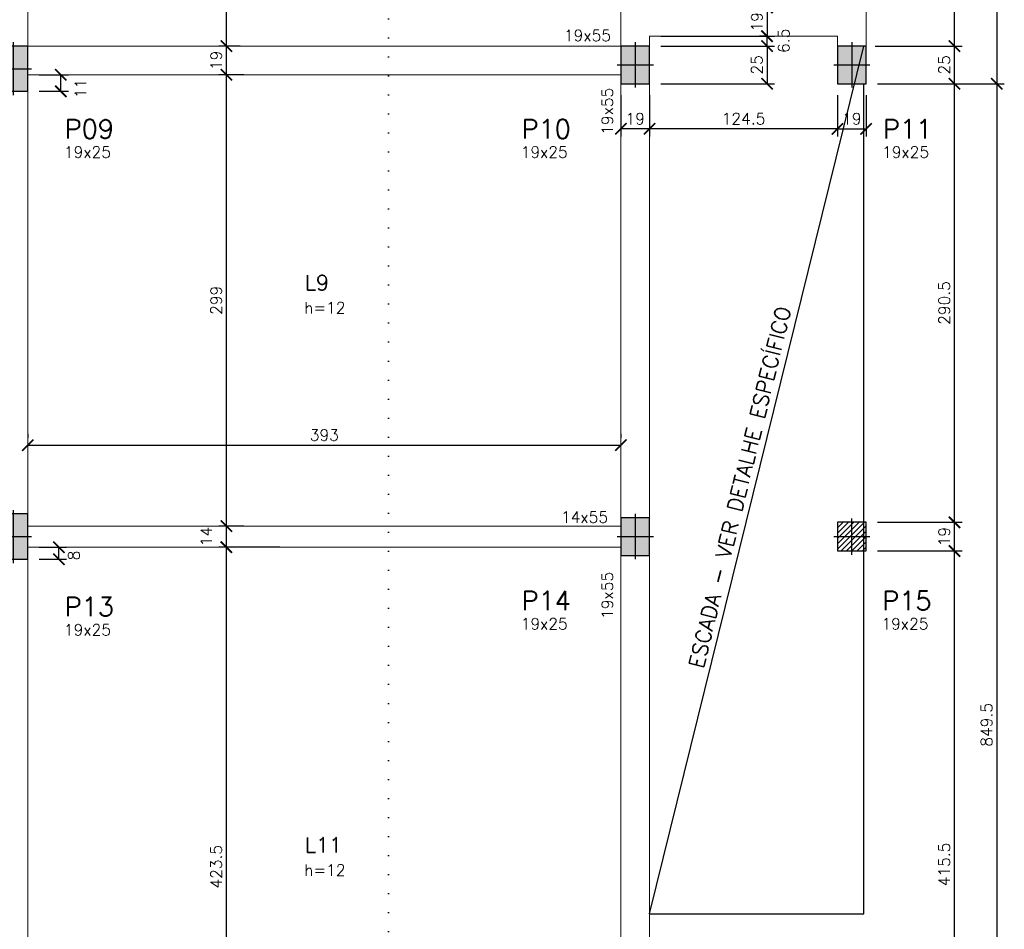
# Model space of a CAD drawing. Header units: centimetres. Extents: x 2886 to 4094, y 1074 to 3107.
# Tile 3 of 6: x 3441 to 4094, y 1493 to 2096. Entities that reach past the tile are written whole.
import ezdxf

# ---------------------------------------------------------------- set-up
doc = ezdxf.new("R2010")
doc.units = ezdxf.units.CM
doc.linetypes.add('DOT', pattern=[0.25, 0, -0.25])
for name, color, linetype in [('0.1mm', 1, 'Continuous'), ('_0.1', 1, 'Continuous'), ('_0.2', 2, 'Continuous'), ('_COTA', 1, 'Continuous'), ('HATCH_2', 253, 'Continuous'), ('Pilares', 5, 'Continuous'), ('SCO-___-___-___-SMB', 7, 'Continuous'), ('Texto Viga', 6, 'Continuous')]:
    doc.layers.add(name, color=color, linetype=linetype)
for name, color, linetype, lineweight in [('Texto Dimensoes', 2, 'Continuous', 9), ('Texto Pilar', 4, 'Continuous', 9), ('Vigas', 3, 'Continuous', 9)]:
    doc.layers.add(name, color=color, linetype=linetype, lineweight=lineweight)
doc.styles.add('R100', font='romans.shx', dxfattribs={"height": 12.5})
doc.styles.add('R60', font='romans.shx', dxfattribs={"height": 7.5})
doc.styles.add('R80', font='romans.shx', dxfattribs={"height": 10})
doc.dimstyles.new('Cotas', dxfattribs={"dimtxt": 7.5, "dimasz": 7.5, "dimexe": 5, "dimexo": 7.5, "dimgap": 3, "dimtad": 1, "dimdec": 1, "dimzin": 12, "dimdsep": 46, "dimtxsty": 'R60', "dimblk": 'ARCHTICK', "dimcen": 0.09, "dimclrd": 256, "dimclre": 256, "dimclrt": 2, "dimaunit": 1, "dimadec": 3, "dimazin": 3, "dimtfac": 1, "dimtdec": 1, "dimtmove": 2, "dimatfit": 2, "dimldrblk": 'ARCHTICK', "dimfxl": 1, "dimtolj": 1, "dimtzin": 0, "dimarcsym": 0})

# ---------------------------------------------------------------- blocks, each defined once
blk = doc.blocks.new('_ArchTick')
at = {"color": 0, "linetype": 'ByBlock', "const_width": 0.15}
blk.add_lwpolyline([(-0.5, -0.5), (0.5, 0.5)], dxfattribs=at)
blk = doc.blocks.new('*D157')
at = {"layer": '_COTA', "lineweight": -2, "transparency": 16777216}
for p, q in [((4009.61, 2567.43), (4065.64, 2567.43)), ((4060.64, 2078.12), (4060.64, 2567.43)), ((4008.11, 2078.12), (4065.64, 2078.12))]:
    blk.add_line(p, q, dxfattribs=at)
at = {"layer": 'Defpoints', "color": 0, "transparency": 16777216}
for p in [(4002.11, 2567.43), (4060.64, 2567.43), (4000.61, 2078.12)]:
    blk.add_point(p, dxfattribs=at)
at = {"layer": '_COTA', "lineweight": -2, "transparency": 16777216, "xscale": 7.5, "yscale": 7.5, "zscale": 7.5}
for p, rotation in [((4060.64, 2567.43), 90), ((4060.64, 2078.12), 270)]:
    blk.add_blockref('_ArchTick', p, dxfattribs=dict(at, rotation=rotation))
at = {"layer": '_COTA', "color": 2, "transparency": 16777216, "insert": (4053.89, 2322.78), "char_height": 7.5, "attachment_point": 5, "rotation": 90, "style": 'R60'}
blk.add_mtext('\\A1;489.3', dxfattribs=at)
blk = doc.blocks.new('*D161')
at = {"layer": '_COTA', "lineweight": -2, "transparency": 16777216}
for p, q in [((4009.61, 3000.62), (4093.67, 3000.62)), ((4088.67, 3000.62), (4088.67, 2053.12)), ((4009.61, 2053.12), (4093.67, 2053.12))]:
    blk.add_line(p, q, dxfattribs=at)
at = {"layer": 'Defpoints', "color": 0, "transparency": 16777216}
for p in [(4002.11, 3000.62), (4002.11, 2053.12), (4088.67, 2053.12)]:
    blk.add_point(p, dxfattribs=at)
at = {"layer": '_COTA', "lineweight": -2, "transparency": 16777216, "xscale": 7.5, "yscale": 7.5, "zscale": 7.5}
for p, rotation in [((4088.67, 3000.62), 90), ((4088.67, 2053.12), 270)]:
    blk.add_blockref('_ArchTick', p, dxfattribs=dict(at, rotation=rotation))
at = {"layer": '_COTA', "color": 2, "transparency": 16777216, "insert": (4081.92, 2526.87), "char_height": 7.5, "attachment_point": 5, "rotation": 90, "style": 'R60'}
blk.add_mtext('\\A1;947.5', dxfattribs=at)
blk = doc.blocks.new('*D137')
at = {"layer": '_COTA', "lineweight": -2, "transparency": 16777216}
for p, q in [((3935.16, 2103.64), (3931.45, 2103.64)), ((3936.45, 2103.64), (3936.45, 2084.64)), ((3935.16, 2084.64), (3931.45, 2084.64))]:
    blk.add_line(p, q, dxfattribs=at)
at = {"layer": 'Defpoints', "color": 0, "transparency": 16777216}
for p in [(3942.66, 2103.64), (3936.45, 2084.64), (3942.66, 2084.64)]:
    blk.add_point(p, dxfattribs=at)
at = {"layer": '_COTA', "lineweight": -2, "transparency": 16777216, "xscale": 7.5, "yscale": 7.5, "zscale": 7.5}
for p, rotation in [((3936.45, 2103.64), 90), ((3936.45, 2084.64), 270)]:
    blk.add_blockref('_ArchTick', p, dxfattribs=dict(at, rotation=rotation))
at = {"layer": '_COTA', "color": 2, "transparency": 16777216, "insert": (3929.7, 2094.14), "char_height": 7.5, "attachment_point": 5, "rotation": 90, "style": 'R60'}
blk.add_mtext('\\A1;19', dxfattribs=at)
blk = doc.blocks.new('*D193')
at = {"layer": '_COTA', "lineweight": -2, "transparency": 16777216}
for p, q in [((3454.11, 1746.1), (3472.23, 1746.1)), ((3467.23, 1738.1), (3467.23, 1746.1)), ((3454.11, 1738.1), (3472.23, 1738.1))]:
    blk.add_line(p, q, dxfattribs=at)
at = {"layer": 'Defpoints', "color": 0, "transparency": 16777216}
for p in [(3446.61, 1746.1), (3467.23, 1746.1), (3446.61, 1738.1)]:
    blk.add_point(p, dxfattribs=at)
at = {"layer": '_COTA', "lineweight": -2, "transparency": 16777216, "xscale": 7.5, "yscale": 7.5, "zscale": 7.5}
for p, rotation in [((3467.23, 1746.1), 90), ((3467.23, 1738.1), 270)]:
    blk.add_blockref('_ArchTick', p, dxfattribs=dict(at, rotation=rotation))
at = {"layer": '_COTA', "color": 2, "transparency": 16777216, "insert": (3477.21, 1740.55), "char_height": 7.5, "attachment_point": 5, "rotation": 90, "style": 'R60'}
blk.add_mtext('\\A1;8', dxfattribs=at)
blk = doc.blocks.new('*D195')
at = {"layer": '_COTA', "lineweight": -2, "transparency": 16777216}
for p, q in [((3454.11, 2059.12), (3473.49, 2059.12)), ((3468.49, 2048.12), (3468.49, 2059.12)), ((3454.11, 2048.12), (3473.49, 2048.12))]:
    blk.add_line(p, q, dxfattribs=at)
at = {"layer": 'Defpoints', "color": 0, "transparency": 16777216}
for p in [(3446.61, 2059.12), (3468.49, 2059.12), (3446.61, 2048.12)]:
    blk.add_point(p, dxfattribs=at)
at = {"layer": '_COTA', "lineweight": -2, "transparency": 16777216, "xscale": 7.5, "yscale": 7.5, "zscale": 7.5}
for p, rotation in [((3468.49, 2059.12), 90), ((3468.49, 2048.12), 270)]:
    blk.add_blockref('_ArchTick', p, dxfattribs=dict(at, rotation=rotation))
at = {"layer": '_COTA', "color": 2, "transparency": 16777216, "insert": (3481.55, 2050.01), "char_height": 7.5, "attachment_point": 5, "rotation": 90, "style": 'R60'}
blk.add_mtext('\\A1;11', dxfattribs=at)
blk = doc.blocks.new('*D199')
at = {"layer": '_COTA', "lineweight": -2, "transparency": 16777216}
for p, q in [((4009.61, 1743.6), (4065.64, 1743.6)), ((4060.64, 1328.12), (4060.64, 1743.6)), ((3866.11, 1328.12), (4065.64, 1328.12))]:
    blk.add_line(p, q, dxfattribs=at)
at = {"layer": 'Defpoints', "color": 0, "transparency": 16777216}
for p in [(4002.11, 1743.6), (4060.64, 1743.6), (3858.61, 1328.12)]:
    blk.add_point(p, dxfattribs=at)
at = {"layer": '_COTA', "lineweight": -2, "transparency": 16777216, "xscale": 7.5, "yscale": 7.5, "zscale": 7.5}
for p, rotation in [((4060.64, 1743.6), 90), ((4060.64, 1328.12), 270)]:
    blk.add_blockref('_ArchTick', p, dxfattribs=dict(at, rotation=rotation))
at = {"layer": '_COTA', "color": 2, "transparency": 16777216, "insert": (4053.89, 1535.86), "char_height": 7.5, "attachment_point": 5, "rotation": 90, "style": 'R60'}
blk.add_mtext('\\A1;415.5', dxfattribs=at)
blk = doc.blocks.new('*D200')
at = {"layer": '_COTA', "lineweight": -2, "transparency": 16777216}
for p, q in [((4009.61, 1762.6), (4065.64, 1762.6)), ((4060.64, 1743.6), (4060.64, 1762.6)), ((4009.61, 1743.6), (4065.64, 1743.6))]:
    blk.add_line(p, q, dxfattribs=at)
at = {"layer": 'Defpoints', "color": 0, "transparency": 16777216}
for p in [(4002.11, 1762.6), (4060.64, 1762.6), (4002.11, 1743.6)]:
    blk.add_point(p, dxfattribs=at)
at = {"layer": '_COTA', "lineweight": -2, "transparency": 16777216, "xscale": 7.5, "yscale": 7.5, "zscale": 7.5}
for p, rotation in [((4060.64, 1762.6), 90), ((4060.64, 1743.6), 270)]:
    blk.add_blockref('_ArchTick', p, dxfattribs=dict(at, rotation=rotation))
at = {"layer": '_COTA', "color": 2, "transparency": 16777216, "insert": (4053.89, 1753.1), "char_height": 7.5, "attachment_point": 5, "rotation": 90, "style": 'R60'}
blk.add_mtext('\\A1;19', dxfattribs=at)
blk = doc.blocks.new('*D201')
at = {"layer": '_COTA', "lineweight": -2, "transparency": 16777216}
for p, q in [((4009.61, 2053.12), (4065.64, 2053.12)), ((4060.64, 1762.6), (4060.64, 2053.12)), ((4009.61, 1762.6), (4065.64, 1762.6))]:
    blk.add_line(p, q, dxfattribs=at)
at = {"layer": 'Defpoints', "color": 0, "transparency": 16777216}
for p in [(4002.11, 2053.12), (4060.64, 2053.12), (4002.11, 1762.6)]:
    blk.add_point(p, dxfattribs=at)
at = {"layer": '_COTA', "lineweight": -2, "transparency": 16777216, "xscale": 7.5, "yscale": 7.5, "zscale": 7.5}
for p, rotation in [((4060.64, 2053.12), 90), ((4060.64, 1762.6), 270)]:
    blk.add_blockref('_ArchTick', p, dxfattribs=dict(at, rotation=rotation))
at = {"layer": '_COTA', "color": 2, "transparency": 16777216, "insert": (4053.89, 1907.86), "char_height": 7.5, "attachment_point": 5, "rotation": 90, "style": 'R60'}
blk.add_mtext('\\A1;290.5', dxfattribs=at)
blk = doc.blocks.new('*D202')
at = {"layer": '_COTA', "lineweight": -2, "transparency": 16777216}
for p, q in [((4009.61, 2053.12), (4093.67, 2053.12)), ((4088.67, 2053.12), (4088.67, 1203.62)), ((3866.11, 1203.62), (4093.67, 1203.62))]:
    blk.add_line(p, q, dxfattribs=at)
at = {"layer": 'Defpoints', "color": 0, "transparency": 16777216}
for p in [(4002.11, 2053.12), (3858.61, 1203.62), (4088.67, 1203.62)]:
    blk.add_point(p, dxfattribs=at)
at = {"layer": '_COTA', "lineweight": -2, "transparency": 16777216, "xscale": 7.5, "yscale": 7.5, "zscale": 7.5}
for p, rotation in [((4088.67, 2053.12), 90), ((4088.67, 1203.62), 270)]:
    blk.add_blockref('_ArchTick', p, dxfattribs=dict(at, rotation=rotation))
at = {"layer": '_COTA', "color": 2, "transparency": 16777216, "insert": (4081.92, 1628.37), "char_height": 7.5, "attachment_point": 5, "rotation": 90, "style": 'R60'}
blk.add_mtext('\\A1;849.5', dxfattribs=at)
blk = doc.blocks.new('*D203')
at = {"layer": '_COTA', "lineweight": -2, "transparency": 16777216}
for p, q in [((3983.11, 2045.62), (3983.11, 2018.24)), ((4002.11, 2045.62), (4002.11, 2018.24)), ((3983.11, 2023.24), (4002.11, 2023.24))]:
    blk.add_line(p, q, dxfattribs=at)
at = {"layer": 'Defpoints', "color": 0, "transparency": 16777216}
for p in [(3983.11, 2053.12), (4002.11, 2053.12), (4002.11, 2023.24)]:
    blk.add_point(p, dxfattribs=at)
at = {"layer": '_COTA', "lineweight": -2, "transparency": 16777216, "xscale": 7.5, "yscale": 7.5, "zscale": 7.5, "rotation": 180}
blk.add_blockref('_ArchTick', (3983.11, 2023.24), dxfattribs=at)
at = {"layer": '_COTA', "lineweight": -2, "transparency": 16777216, "xscale": 7.5, "yscale": 7.5, "zscale": 7.5}
blk.add_blockref('_ArchTick', (4002.11, 2023.24), dxfattribs=at)
at = {"layer": '_COTA', "color": 2, "transparency": 16777216, "insert": (3992.61, 2029.99), "char_height": 7.5, "attachment_point": 5, "style": 'R60'}
blk.add_mtext('\\A1;19', dxfattribs=at)
blk = doc.blocks.new('*D204')
at = {"layer": '_COTA', "lineweight": -2, "transparency": 16777216}
for p, q in [((3858.61, 2045.62), (3858.61, 2018.24)), ((3983.11, 2045.62), (3983.11, 2018.24)), ((3983.11, 2023.24), (3858.61, 2023.24))]:
    blk.add_line(p, q, dxfattribs=at)
at = {"layer": 'Defpoints', "color": 0, "transparency": 16777216}
for p in [(3858.61, 2053.12), (3983.11, 2053.12), (3858.61, 2023.24)]:
    blk.add_point(p, dxfattribs=at)
at = {"layer": '_COTA', "lineweight": -2, "transparency": 16777216, "xscale": 7.5, "yscale": 7.5, "zscale": 7.5, "rotation": 180}
blk.add_blockref('_ArchTick', (3858.61, 2023.24), dxfattribs=at)
at = {"layer": '_COTA', "lineweight": -2, "transparency": 16777216, "xscale": 7.5, "yscale": 7.5, "zscale": 7.5}
blk.add_blockref('_ArchTick', (3983.11, 2023.24), dxfattribs=at)
at = {"layer": '_COTA', "color": 2, "transparency": 16777216, "insert": (3920.86, 2029.99), "char_height": 7.5, "attachment_point": 5, "style": 'R60'}
blk.add_mtext('\\A1;124.5', dxfattribs=at)
blk = doc.blocks.new('*D205')
at = {"layer": '_COTA', "lineweight": -2, "transparency": 16777216}
for p, q in [((3839.61, 2045.62), (3839.61, 2018.24)), ((3858.61, 2045.62), (3858.61, 2018.24)), ((3858.61, 2023.24), (3839.61, 2023.24))]:
    blk.add_line(p, q, dxfattribs=at)
at = {"layer": 'Defpoints', "color": 0, "transparency": 16777216}
for p in [(3839.61, 2053.12), (3858.61, 2053.12), (3839.61, 2023.24)]:
    blk.add_point(p, dxfattribs=at)
at = {"layer": '_COTA', "lineweight": -2, "transparency": 16777216, "xscale": 7.5, "yscale": 7.5, "zscale": 7.5, "rotation": 180}
blk.add_blockref('_ArchTick', (3839.61, 2023.24), dxfattribs=at)
at = {"layer": '_COTA', "lineweight": -2, "transparency": 16777216, "xscale": 7.5, "yscale": 7.5, "zscale": 7.5}
blk.add_blockref('_ArchTick', (3858.61, 2023.24), dxfattribs=at)
at = {"layer": '_COTA', "color": 2, "transparency": 16777216, "insert": (3849.11, 2029.99), "char_height": 7.5, "attachment_point": 5, "style": 'R60'}
blk.add_mtext('\\A1;19', dxfattribs=at)
blk = doc.blocks.new('*D115')
at = {"layer": '_COTA', "lineweight": -2, "transparency": 16777216}
for p, q in [((3587.32, 2242.12), (3573.16, 2242.12)), ((3578.16, 2078.12), (3578.16, 2242.12)), ((3587.32, 2078.12), (3573.16, 2078.12))]:
    blk.add_line(p, q, dxfattribs=at)
at = {"layer": 'Defpoints', "color": 0, "transparency": 16777216}
for p in [(3578.16, 2242.12), (3594.82, 2242.12), (3594.82, 2078.12)]:
    blk.add_point(p, dxfattribs=at)
at = {"layer": '_COTA', "lineweight": -2, "transparency": 16777216, "xscale": 7.5, "yscale": 7.5, "zscale": 7.5}
for p, rotation in [((3578.16, 2242.12), 90), ((3578.16, 2078.12), 270)]:
    blk.add_blockref('_ArchTick', p, dxfattribs=dict(at, rotation=rotation))
at = {"layer": '_COTA', "color": 2, "transparency": 16777216, "insert": (3571.41, 2160.12), "char_height": 7.5, "attachment_point": 5, "rotation": 90, "style": 'R60'}
blk.add_mtext('\\A1;164', dxfattribs=at)
blk = doc.blocks.new('*D116')
at = {"layer": '_COTA', "lineweight": -2, "transparency": 16777216}
for p, q in [((3586.59, 2078.12), (3573.16, 2078.12)), ((3578.16, 2059.12), (3578.16, 2078.12)), ((3586.59, 2059.12), (3573.16, 2059.12))]:
    blk.add_line(p, q, dxfattribs=at)
at = {"layer": 'Defpoints', "color": 0, "transparency": 16777216}
for p in [(3578.16, 2078.12), (3594.09, 2078.12), (3594.09, 2059.12)]:
    blk.add_point(p, dxfattribs=at)
at = {"layer": '_COTA', "lineweight": -2, "transparency": 16777216, "xscale": 7.5, "yscale": 7.5, "zscale": 7.5}
for p, rotation in [((3578.16, 2078.12), 90), ((3578.16, 2059.12), 270)]:
    blk.add_blockref('_ArchTick', p, dxfattribs=dict(at, rotation=rotation))
at = {"layer": '_COTA', "color": 2, "transparency": 16777216, "insert": (3571.41, 2068.62), "char_height": 7.5, "attachment_point": 5, "rotation": 90, "style": 'R60'}
blk.add_mtext('\\A1;19', dxfattribs=at)
blk = doc.blocks.new('*D117')
at = {"layer": '_COTA', "lineweight": -2, "transparency": 16777216}
for p, q in [((3589.83, 2059.12), (3573.16, 2059.12)), ((3578.16, 1760.1), (3578.16, 2059.12)), ((3589.83, 1760.1), (3573.16, 1760.1))]:
    blk.add_line(p, q, dxfattribs=at)
at = {"layer": 'Defpoints', "color": 0, "transparency": 16777216}
for p in [(3578.16, 2059.12), (3597.33, 2059.12), (3597.33, 1760.1)]:
    blk.add_point(p, dxfattribs=at)
at = {"layer": '_COTA', "lineweight": -2, "transparency": 16777216, "xscale": 7.5, "yscale": 7.5, "zscale": 7.5}
for p, rotation in [((3578.16, 2059.12), 90), ((3578.16, 1760.1), 270)]:
    blk.add_blockref('_ArchTick', p, dxfattribs=dict(at, rotation=rotation))
at = {"layer": '_COTA', "color": 2, "transparency": 16777216, "insert": (3571.41, 1909.61), "char_height": 7.5, "attachment_point": 5, "rotation": 90, "style": 'R60'}
blk.add_mtext('\\A1;299', dxfattribs=at)
blk = doc.blocks.new('*D118')
at = {"layer": '_COTA', "lineweight": -2, "transparency": 16777216}
for p, q in [((3585.6, 1760.1), (3573.16, 1760.1)), ((3578.16, 1746.1), (3578.16, 1760.1)), ((3585.6, 1746.1), (3573.16, 1746.1))]:
    blk.add_line(p, q, dxfattribs=at)
at = {"layer": 'Defpoints', "color": 0, "transparency": 16777216}
for p in [(3578.16, 1760.1), (3593.1, 1760.1), (3593.1, 1746.1)]:
    blk.add_point(p, dxfattribs=at)
at = {"layer": '_COTA', "lineweight": -2, "transparency": 16777216, "xscale": 7.5, "yscale": 7.5, "zscale": 7.5}
for p, rotation in [((3578.16, 1760.1), 90), ((3578.16, 1746.1), 270)]:
    blk.add_blockref('_ArchTick', p, dxfattribs=dict(at, rotation=rotation))
at = {"layer": '_COTA', "color": 2, "transparency": 16777216, "insert": (3564.91, 1753.1), "char_height": 7.5, "attachment_point": 5, "rotation": 90, "style": 'R60'}
blk.add_mtext('\\A1;14', dxfattribs=at)
blk = doc.blocks.new('*D119')
at = {"layer": '_COTA', "lineweight": -2, "transparency": 16777216}
for p, q in [((3613.57, 1746.1), (3573.16, 1746.1)), ((3578.16, 1322.62), (3578.16, 1746.1)), ((3613.57, 1322.62), (3573.16, 1322.62))]:
    blk.add_line(p, q, dxfattribs=at)
at = {"layer": 'Defpoints', "color": 0, "transparency": 16777216}
for p in [(3578.16, 1746.1), (3621.07, 1746.1), (3621.07, 1322.62)]:
    blk.add_point(p, dxfattribs=at)
at = {"layer": '_COTA', "lineweight": -2, "transparency": 16777216, "xscale": 7.5, "yscale": 7.5, "zscale": 7.5}
for p, rotation in [((3578.16, 1746.1), 90), ((3578.16, 1322.62), 270)]:
    blk.add_blockref('_ArchTick', p, dxfattribs=dict(at, rotation=rotation))
at = {"layer": '_COTA', "color": 2, "transparency": 16777216, "insert": (3571.41, 1534.36), "char_height": 7.5, "attachment_point": 5, "rotation": 90, "style": 'R60'}
blk.add_mtext('\\A1;423.5', dxfattribs=at)
blk = doc.blocks.new('*D172')
at = {"layer": '_COTA', "lineweight": -2, "transparency": 16777216}
for p, q in [((3446.61, 1821.15), (3446.61, 1818.65)), ((3839.61, 1821.15), (3839.61, 1818.65)), ((3446.61, 1813.65), (3839.61, 1813.65))]:
    blk.add_line(p, q, dxfattribs=at)
at = {"layer": 'Defpoints', "color": 0, "transparency": 16777216}
for p in [(3446.61, 1813.65), (3839.61, 1813.65), (3839.61, 1813.65)]:
    blk.add_point(p, dxfattribs=at)
at = {"layer": '_COTA', "lineweight": -2, "transparency": 16777216, "xscale": 7.5, "yscale": 7.5, "zscale": 7.5, "rotation": 180}
blk.add_blockref('_ArchTick', (3446.61, 1813.65), dxfattribs=at)
at = {"layer": '_COTA', "lineweight": -2, "transparency": 16777216, "xscale": 7.5, "yscale": 7.5, "zscale": 7.5}
blk.add_blockref('_ArchTick', (3839.61, 1813.65), dxfattribs=at)
at = {"layer": '_COTA', "color": 2, "transparency": 16777216, "insert": (3643.11, 1820.4), "char_height": 7.5, "attachment_point": 5, "style": 'R60'}
blk.add_mtext('\\A1;393', dxfattribs=at)
blk = doc.blocks.new('*D175')
at = {"layer": '_COTA', "lineweight": -2, "transparency": 16777216}
for p, q in [((3866.11, 2084.64), (3941.45, 2084.64)), ((3936.45, 2078.12), (3936.45, 2084.64)), ((3866.11, 2078.12), (3941.45, 2078.12))]:
    blk.add_line(p, q, dxfattribs=at)
at = {"layer": 'Defpoints', "color": 0, "transparency": 16777216}
for p in [(3858.61, 2084.64), (3936.45, 2084.64), (3858.61, 2078.12)]:
    blk.add_point(p, dxfattribs=at)
at = {"layer": '_COTA', "lineweight": -2, "transparency": 16777216, "xscale": 7.5, "yscale": 7.5, "zscale": 7.5}
for p, rotation in [((3936.45, 2084.64), 90), ((3936.45, 2078.12), 270)]:
    blk.add_blockref('_ArchTick', p, dxfattribs=dict(at, rotation=rotation))
at = {"layer": '_COTA', "color": 2, "transparency": 16777216, "insert": (3947.5, 2081.56), "char_height": 7.5, "attachment_point": 5, "rotation": 90, "style": 'R60'}
blk.add_mtext('\\A1;6.5', dxfattribs=at)
blk = doc.blocks.new('*D176')
at = {"layer": '_COTA', "lineweight": -2, "transparency": 16777216}
for p, q in [((3866.11, 2078.12), (3941.45, 2078.12)), ((3936.45, 2078.12), (3936.45, 2053.12)), ((3866.11, 2053.12), (3941.45, 2053.12))]:
    blk.add_line(p, q, dxfattribs=at)
at = {"layer": 'Defpoints', "color": 0, "transparency": 16777216}
for p in [(3858.61, 2078.12), (3858.61, 2053.12), (3936.45, 2053.12)]:
    blk.add_point(p, dxfattribs=at)
at = {"layer": '_COTA', "lineweight": -2, "transparency": 16777216, "xscale": 7.5, "yscale": 7.5, "zscale": 7.5}
for p, rotation in [((3936.45, 2078.12), 90), ((3936.45, 2053.12), 270)]:
    blk.add_blockref('_ArchTick', p, dxfattribs=dict(at, rotation=rotation))
at = {"layer": '_COTA', "color": 2, "transparency": 16777216, "insert": (3929.7, 2065.62), "char_height": 7.5, "attachment_point": 5, "rotation": 90, "style": 'R60'}
blk.add_mtext('\\A1;25', dxfattribs=at)
blk = doc.blocks.new('*D177')
at = {"layer": '_COTA', "lineweight": -2, "transparency": 16777216}
for p, q in [((4009.61, 2078.12), (4065.64, 2078.12)), ((4060.64, 2053.12), (4060.64, 2078.12)), ((4009.61, 2053.12), (4065.64, 2053.12))]:
    blk.add_line(p, q, dxfattribs=at)
at = {"layer": 'Defpoints', "color": 0, "transparency": 16777216}
for p in [(4002.11, 2078.12), (4060.64, 2078.12), (4002.11, 2053.12)]:
    blk.add_point(p, dxfattribs=at)
at = {"layer": '_COTA', "lineweight": -2, "transparency": 16777216, "xscale": 7.5, "yscale": 7.5, "zscale": 7.5}
for p, rotation in [((4060.64, 2078.12), 90), ((4060.64, 2053.12), 270)]:
    blk.add_blockref('_ArchTick', p, dxfattribs=dict(at, rotation=rotation))
at = {"layer": '_COTA', "color": 2, "transparency": 16777216, "insert": (4053.89, 2065.62), "char_height": 7.5, "attachment_point": 5, "rotation": 90, "style": 'R60'}
blk.add_mtext('\\A1;25', dxfattribs=at)
blk = doc.blocks.new('P 19x25')
at = {"layer": 'Pilares', "color": 1}
for points in [[(0, 15), (0, -15)], [(-12, 0), (12, 0)]]:
    blk.add_lwpolyline(points, dxfattribs=at)
at = {"layer": 'Pilares'}
blk.add_lwpolyline([(-9.5, 12.5), (-9.5, -12.5), (9.5, -12.5), (9.5, 12.5)], close=True, dxfattribs=at)
blk = doc.blocks.new('P 19x30')
at = {"layer": 'Pilares'}
blk.add_lwpolyline([(-9.5, -15), (9.5, -15), (9.5, 15), (-9.5, 15)], close=True, dxfattribs=at)
at = {"layer": 'Pilares', "color": 1}
for points in [[(0, -17.5), (0, 17.5)], [(-12, 0), (12, 0)]]:
    blk.add_lwpolyline(points, dxfattribs=at)
blk = doc.blocks.new('P 19x19')
at = {"layer": 'Pilares'}
blk.add_lwpolyline([(-9.5, -9.5), (9.5, -9.5), (9.5, 9.5), (-9.5, 9.5)], close=True, dxfattribs=at)
at = {"layer": 'Pilares', "color": 1}
for points in [[(0, -12), (0, 12)], [(-12, 0), (12, 0)]]:
    blk.add_lwpolyline(points, dxfattribs=at)

msp = doc.modelspace()

# ---------------------------------------------------------------- hatches: boundary and pattern name
at = {"layer": 'HATCH_2'}
h = msp.add_hatch(color=256, dxfattribs=at)
h.dxf.hatch_style = 1
h.paths.add_polyline_path([(3427.61, 2048.12), (3446.61, 2048.12), (3446.61, 2078.12), (3427.61, 2078.12)])
edge = h.paths.add_edge_path()
edge.add_line((3425.11, 2063.12), (3449.11, 2063.12))
edge = h.paths.add_edge_path()
edge.add_line((3437.11, 2045.62), (3437.11, 2080.62))
h = msp.add_hatch(color=256, dxfattribs=at)
h.dxf.hatch_style = 1
h.paths.add_polyline_path([(3839.61, 2078.12), (3839.61, 2053.12), (3858.61, 2053.12), (3858.61, 2078.12)])
h = msp.add_hatch(color=256, dxfattribs=at)
h.dxf.hatch_style = 1
h.paths.add_polyline_path([(3983.11, 2078.12), (3983.11, 2053.12), (4002.11, 2053.12), (4002.11, 2078.12)])
h = msp.add_hatch(color=256, dxfattribs=at)
h.dxf.hatch_style = 1
h.paths.add_polyline_path([(3427.61, 1738.1), (3446.61, 1738.1), (3446.61, 1768.1), (3427.61, 1768.1)])
h = msp.add_hatch(color=256, dxfattribs=at)
h.dxf.hatch_style = 1
h.paths.add_polyline_path([(3839.61, 1765.6), (3839.61, 1740.6), (3858.61, 1740.6), (3858.61, 1765.6)])
at = {"layer": 'SCO-___-___-___-SMB'}
h = msp.add_hatch(dxfattribs=at)
h.set_pattern_fill('ANSI31', color=256, scale=20)
h.set_pattern_definition([(45, (-9896.8662, -7712.3052), (-1.76776695, 1.76776695), [])])
h.paths.add_polyline_path([(3983.11, 1743.6), (4002.11, 1743.6), (4002.11, 1762.6), (3983.11, 1762.6)])

# ---------------------------------------------------------------- linework, layer by layer
at = {"layer": '0.1mm', "linetype": 'DOT', "ltscale": 50}
msp.add_lwpolyline([(3685.55, 3016.04), (3685.55, 1111.94)], dxfattribs=at)
at = {"layer": '_0.1'}
msp.add_lwpolyline([(3858.61, 1503.15), (4000.61, 2078.12)], dxfattribs=at)
at = {"layer": '_0.2'}
msp.add_lwpolyline([(3858.61, 1503.15), (4000.61, 1503.15), (4000.61, 2053.12)], dxfattribs=at)
at = {"layer": 'Vigas'}
for points in [[(4002.11, 2078.12), (4002.11, 2567.43)], [(3446.61, 2078.12), (3446.61, 2242.12)], [(3839.61, 2078.12), (3839.61, 2242.12)], [(3858.61, 1765.6), (3858.61, 2084.64)], [(3858.61, 2084.64), (3983.11, 2084.64)], [(3983.11, 2078.12), (3983.11, 2084.64)], [(3446.61, 2078.12), (3839.61, 2078.12)], [(3446.61, 2059.12), (3839.61, 2059.12)], [(3446.61, 1768.1), (3446.61, 2059.12)], [(3839.61, 1765.6), (3839.61, 2059.12)], [(3446.61, 1760.1), (3839.61, 1760.1)], [(3446.61, 1746.1), (3839.61, 1746.1)], [(3446.61, 1328.12), (3446.61, 1738.1)], [(3839.61, 1328.12), (3839.61, 1740.6)], [(3858.61, 1328.12), (3858.61, 1740.6)]]:
    msp.add_lwpolyline(points, dxfattribs=at)

# ---------------------------------------------------------------- block references
at = {"layer": 'Pilares'}
for name, p in [('P 19x30', (3437.11, 2063.12)), ('P 19x30', (3437.11, 1753.1)), ('P 19x19', (3992.61, 1753.1))]:
    msp.add_blockref(name, p, dxfattribs=at)
at = {"layer": 'Pilares', "color": 7}
for p in [(3849.11, 2065.62), (3992.61, 2065.62), (3849.11, 1753.1)]:
    msp.add_blockref('P 19x25', p, dxfattribs=at)

# ---------------------------------------------------------------- texts
at = {"layer": 'Texto Dimensoes', "char_height": 7.5, "attachment_point": 1, "style": 'R60'}
for s, width, insert in [('{\\C2;19x55}', 1.0016, (3801.87, 2088.89)), ('{\\C2;19x25}', 1.0016, (3470.53, 2011.61)), ('{\\C2;19x25}', 1.0016, (3773.22, 2011.61)), ('{\\C2;19x25}', 1.0016, (4012.67, 2011.61)), ('{\\C2;h=12}', 7.5, (3629.76, 1908.48)), ('{\\C2;14x55}', 1.0016, (3799.96, 1769.82)), ('{\\C2;19x25}', 1.0016, (3773.22, 1699.09)), ('{\\C2;19x25}', 1.0016, (4012.24, 1699.09)), ('{\\C2;19x25}', 1.0016, (3470.53, 1695.08)), ('{\\C2;h=12}', 7.5, (3629.76, 1535.91))]:
    msp.add_mtext_dynamic_manual_height_columns(s, width=width, gutter_width=1, heights=[0], dxfattribs=dict(at, insert=insert))
at = {"layer": 'Texto Dimensoes', "char_height": 7.5, "attachment_point": 1, "rotation": 90, "style": 'R60'}
for insert in [(3826.87, 2019.3), (3826.87, 1698.57)]:
    msp.add_mtext_dynamic_manual_height_columns('{\\C2;19x55}', width=1.0016, gutter_width=1, heights=[0], dxfattribs=dict(at, insert=insert))
at = {"layer": 'Texto Pilar', "char_height": 12.5, "attachment_point": 1, "style": 'R100'}
for s, insert in [('P09', (3471.06, 2029.46)), ('P10', (3773.75, 2029.46)), ('P11', (4013.21, 2029.46)), ('P14', (3773.75, 1716.94)), ('P15', (4012.77, 1716.94)), ('P13', (3471.06, 1712.93))]:
    msp.add_mtext_dynamic_manual_height_columns(s, width=1.0016, gutter_width=1, heights=[0], dxfattribs=dict(at, insert=insert))
at = {"layer": 'Texto Viga', "style": 'R80'}
msp.add_text('ESCADA - VER DETALHE ESPECÍFICO ', height=10, rotation=76.26828, dxfattribs=at).set_placement((3894.14, 1665.14))
at = {"layer": 'Texto Viga', "char_height": 10, "attachment_point": 1, "style": 'R80'}
for s, insert in [('L9', (3630.3, 1926.33)), ('L11', (3630.3, 1553.76))]:
    msp.add_mtext_dynamic_manual_height_columns(s, width=1.0016, gutter_width=1, heights=[0], dxfattribs=dict(at, insert=insert))

# ---------------------------------------------------------------- dimensions: what is measured, and where the dimension line sits
at = {"layer": '_COTA'}
for base, p1, p2, picture, middle in [((4088.67, 2053.12), (4002.11, 3000.62), (4002.11, 2053.12), '*D161', (4081.92, 2526.87)), ((4060.64, 2567.43), (4000.61, 2078.12), (4002.11, 2567.43), '*D157', (4053.89, 2322.78)), ((3578.16, 2242.12), (3594.82, 2078.12), (3594.82, 2242.12), '*D115', (3571.41, 2160.12)), ((3936.45, 2084.64), (3942.66, 2103.64), (3942.66, 2084.64), '*D137', (3929.7, 2094.14)), ((3578.16, 2078.12), (3594.09, 2059.12), (3594.09, 2078.12), '*D116', (3571.41, 2068.62)), ((3936.45, 2053.12), (3858.61, 2078.12), (3858.61, 2053.12), '*D176', (3929.7, 2065.62)), ((4060.64, 2078.12), (4002.11, 2053.12), (4002.11, 2078.12), '*D177', (4053.89, 2065.62)), ((3578.16, 2059.12), (3597.33, 1760.1), (3597.33, 2059.12), '*D117', (3571.41, 1909.61)), ((4088.67, 1203.62), (4002.11, 2053.12), (3858.61, 1203.62), '*D202', (4081.92, 1628.37)), ((4060.64, 2053.12), (4002.11, 1762.6), (4002.11, 2053.12), '*D201', (4053.89, 1907.86)), ((3578.16, 1760.1), (3593.1, 1746.1), (3593.1, 1760.1), '*D118', (3564.91, 1753.1)), ((4060.64, 1762.6), (4002.11, 1743.6), (4002.11, 1762.6), '*D200', (4053.89, 1753.1)), ((3578.16, 1746.1), (3621.07, 1322.62), (3621.07, 1746.1), '*D119', (3571.41, 1534.36)), ((4060.64, 1743.6), (3858.61, 1328.12), (4002.11, 1743.6), '*D199', (4053.89, 1535.86))]:
    dim = msp.add_linear_dim(base=base, p1=p1, p2=p2, angle=90, dimstyle='Cotas', dxfattribs=at)
    dim.commit()
    dim.dimension.update_dxf_attribs({"geometry": picture, "text_midpoint": middle})
for base, p1, p2, picture, middle in [((3936.45, 2084.64), (3858.61, 2078.12), (3858.61, 2084.64), '*D175', (3947.5, 2081.56)), ((3468.49, 2059.12), (3446.61, 2048.12), (3446.61, 2059.12), '*D195', (3481.55, 2050.01)), ((3467.23, 1746.1), (3446.61, 1738.1), (3446.61, 1746.1), '*D193', (3477.21, 1740.55))]:
    dim = msp.add_linear_dim(base=base, p1=p1, p2=p2, angle=90, dimstyle='Cotas', dxfattribs=at)
    dim.commit()
    dim.dimension.update_dxf_attribs({"geometry": picture, "text_midpoint": middle, "dimtype": 160})
for base, p1, p2, picture, middle in [((3839.61, 2023.24), (3858.61, 2053.12), (3839.61, 2053.12), '*D205', (3849.11, 2029.99)), ((3858.61, 2023.24), (3983.11, 2053.12), (3858.61, 2053.12), '*D204', (3920.86, 2029.99)), ((4002.11, 2023.24), (3983.11, 2053.12), (4002.11, 2053.12), '*D203', (3992.61, 2029.99)), ((3839.61, 1813.65), (3446.61, 1813.65), (3839.61, 1813.65), '*D172', (3643.11, 1820.4))]:
    dim = msp.add_linear_dim(base=base, p1=p1, p2=p2, dimstyle='Cotas', dxfattribs=at)
    dim.commit()
    dim.dimension.update_dxf_attribs({"geometry": picture, "text_midpoint": middle})

doc.saveas('drawing.dxf')
